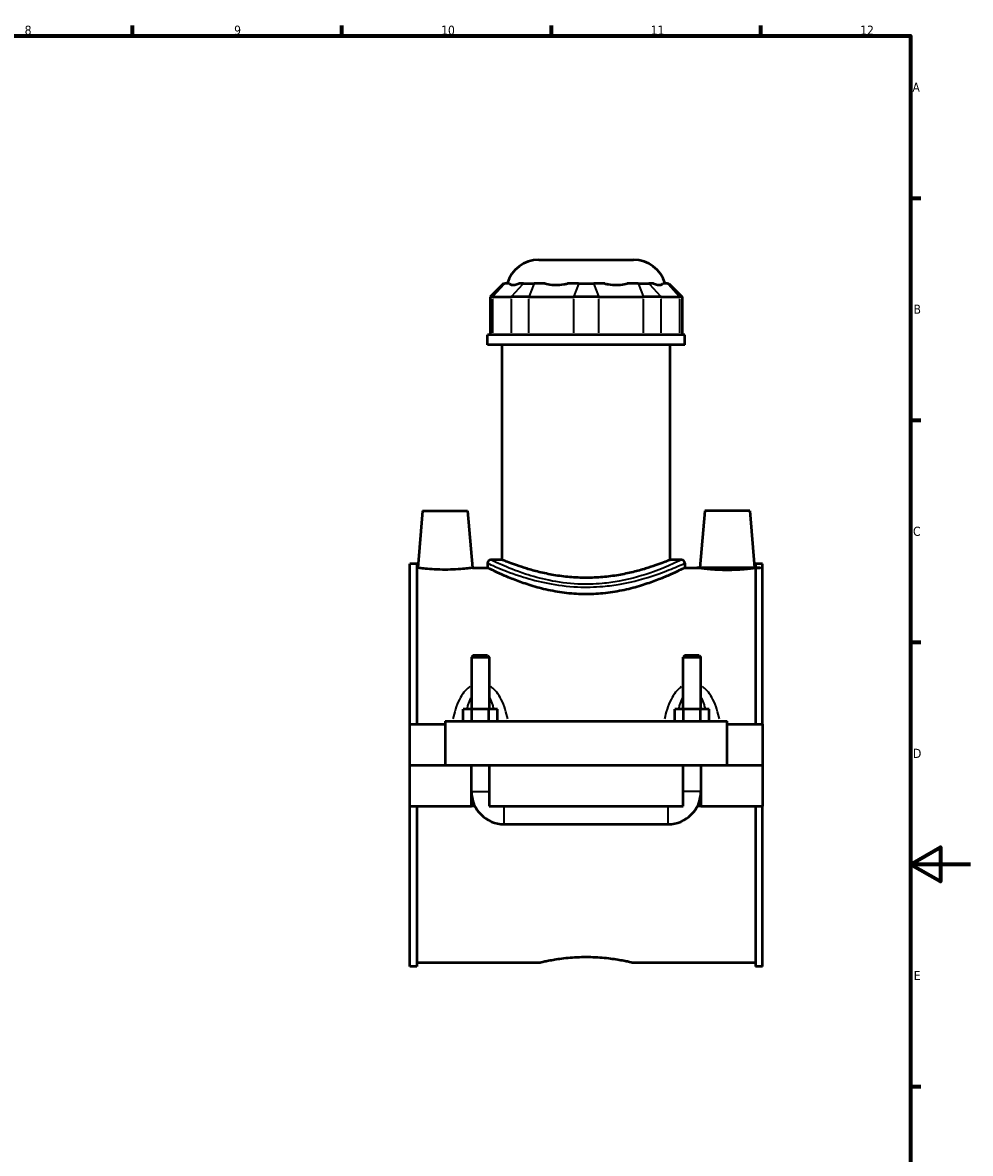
# Model space of a CAD drawing. Header units: millimetres. Extents: x 0 to 898, y -421 to 962.
# Tile 6 of 6: x 524 to 841, y 200 to 578. Entities that reach past the tile are written whole.
import ezdxf

# ---------------------------------------------------------------- set-up
doc = ezdxf.new("R2010")
doc.units = ezdxf.units.MM
for name, color, linetype, lineweight in [('Border (ANSI)', 7, 'Continuous', 70), ('Visible (ANSI)', 7, 'Continuous', 50), ('Visible Narrow (ANSI)', 7, 'Continuous', 35)]:
    doc.layers.add(name, color=color, linetype=linetype, lineweight=lineweight)
doc.styles.add('Note Text (ANSI)', font='tahoma.ttf')

# ---------------------------------------------------------------- blocks, each defined once
blk = doc.blocks.new('Borders Default Border')
at = {"layer": 'Border (ANSI)'}
for p, q in [((560.6666564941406, 574.0000152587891), (560.6666564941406, 577.4480056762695)), ((630.7500076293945, 574.0000152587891), (630.7500076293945, 577.4480056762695)), ((700.8333587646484, 574.0000152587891), (700.8333587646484, 577.4480056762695)), ((770.9166717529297, 574.0000152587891), (770.9166717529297, 577.4480056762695)), ((820.9999847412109, 519.7499847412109), (824.4480133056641, 519.7499847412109)), ((820.9999847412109, 445.4999923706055), (824.4480133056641, 445.4999923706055)), ((820.9999847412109, 371.25), (824.4480133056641, 371.25)), ((820.9999847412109, 222.7499961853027), (824.4480133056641, 222.7499961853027))]:
    blk.add_line(p, q, dxfattribs=at)
at = {"layer": 'Border (ANSI)', "flags": 128}
for points in [[(20, 20), (20, 574.0000152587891), (820.9999847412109, 574.0000152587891), (820.9999847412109, 20), (20, 20)], [(840.9999847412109, 297.0000076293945), (820.9999847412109, 297.0000076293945), (830.9999847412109, 302.773494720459), (830.9999847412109, 291.2265014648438), (820.9999847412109, 297.0000076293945)]]:
    blk.add_lwpolyline(points, dxfattribs=at)
at = {"layer": 'Border (ANSI)', "color": 230, "true_color": 0xff0080, "char_height": 3.048000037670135, "attachment_point": 7, "style": 'Note Text (ANSI)'}
for s, insert in [('8', (524.6301253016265, 574.3308395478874)), ('9', (594.7012666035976, 574.3407196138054)), ('10', (663.9604136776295, 574.3357795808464)), ('11', (734.0437470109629, 574.4)), ('12', (804.1270803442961, 574.4)), ('A', (821.6274943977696, 555.3509999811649)), ('B', (821.9937927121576, 481.1009999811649)), ('C', (821.7996391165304, 406.7966596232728)), ('D', (821.807306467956, 332.600999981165)), ('E', (822.0530731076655, 258.350999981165))]:
    blk.add_mtext(s, dxfattribs=dict(at, insert=insert))

msp = doc.modelspace()

# ---------------------------------------------------------------- linework, layer by layer
at = {"layer": 'Visible (ANSI)'}
for p, q in [((696.6410621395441, 499.1673716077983), (728.2864314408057, 499.1673716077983)), ((684.7700609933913, 491.1873716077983), (680.3700609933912, 486.7873716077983)), ((684.7700609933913, 491.1873716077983), (685.272456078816, 491.1873716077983)), ((686.8129879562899, 491.1873716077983), (685.272456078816, 491.1873716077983)), ((691.4506536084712, 491.1873716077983), (689.9101217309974, 491.1873716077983)), ((691.4506536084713, 491.1873716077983), (695.0225478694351, 491.1873716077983)), ((698.7417208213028, 491.1873716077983), (695.0225478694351, 491.1873716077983)), ((709.9380361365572, 491.1873716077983), (706.2188631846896, 491.1873716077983)), ((709.9380361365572, 491.1873716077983), (714.9894574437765, 491.1873716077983)), ((718.7086303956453, 491.1873716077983), (714.9894574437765, 491.1873716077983)), ((729.9049457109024, 491.1873716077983), (726.1857727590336, 491.1873716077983)), ((729.9049457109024, 491.1873716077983), (733.4768399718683, 491.1873716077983)), ((735.0173718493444, 491.1873716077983), (733.4768399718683, 491.1873716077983)), ((739.6550375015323, 491.1873716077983), (738.1145056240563, 491.1873716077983)), ((739.6550375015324, 491.1873716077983), (740.1574325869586, 491.1873716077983)), ((740.1574325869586, 491.1873716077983), (744.5574325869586, 486.7873716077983)), ((681.2073861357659, 486.7873716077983), (680.3700609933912, 486.7873716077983)), ((680.3700609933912, 486.7873716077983), (680.3700609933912, 474.0873716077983)), ((681.2073861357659, 486.7873716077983), (687.3855836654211, 486.7873716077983)), ((693.3387407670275, 486.7873716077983), (687.3855836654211, 486.7873716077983)), ((693.3387407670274, 486.7873716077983), (708.2542290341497, 486.7873716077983)), ((716.6732645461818, 486.7873716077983), (708.2542290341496, 486.7873716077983)), ((716.6732645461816, 486.7873716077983), (731.5887528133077, 486.7873716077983)), ((737.5419099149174, 486.7873716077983), (731.5887528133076, 486.7873716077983)), ((737.5419099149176, 486.7873716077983), (743.7201074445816, 486.7873716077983)), ((744.5574325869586, 486.7873716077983), (743.7201074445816, 486.7873716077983)), ((744.5574325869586, 486.7873716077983), (744.5574325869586, 474.0873716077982)), ((745.4637467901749, 474.0873716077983), (679.4637467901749, 474.0873716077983)), ((679.4637467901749, 470.6673716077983), (679.4637467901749, 474.0873716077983)), ((745.4637467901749, 470.6673716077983), (745.4637467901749, 474.0873716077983)), ((745.4637467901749, 470.6673716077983), (679.4637467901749, 470.6673716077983)), ((684.413746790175, 398.8073716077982), (684.413746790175, 470.6673716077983)), ((740.513746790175, 398.8073716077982), (740.513746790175, 470.6673716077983)), ((657.763746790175, 415.1673716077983), (656.1014621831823, 396.1673716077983)), ((657.763746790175, 415.1673716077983), (672.763746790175, 415.1673716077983)), ((672.763746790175, 415.1673716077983), (674.4260313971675, 396.1673716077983)), ((752.1637467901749, 415.1673716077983), (750.5014621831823, 396.1673716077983)), ((767.1637467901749, 415.1673716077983), (752.1637467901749, 415.1673716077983)), ((767.1637467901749, 415.1673716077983), (768.8260313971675, 396.1673716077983)), ((653.4637467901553, 343.9173716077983), (653.4637467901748, 397.4873716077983)), ((655.8237467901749, 397.4873716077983), (653.4637467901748, 397.4873716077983)), ((655.8237467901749, 397.4873716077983), (655.8237467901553, 343.9173716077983)), ((679.4637467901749, 397.7073716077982), (679.4637467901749, 396.1673716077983)), ((684.413746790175, 398.8073716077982), (680.563746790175, 398.8073716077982)), ((744.3637467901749, 398.8073716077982), (740.5137467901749, 398.8073716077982)), ((745.4637467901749, 397.7073716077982), (745.4637467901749, 396.1673716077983)), ((769.1037467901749, 397.4873716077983), (769.1037467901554, 343.9173716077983)), ((771.463746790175, 397.4873716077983), (769.1037467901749, 397.4873716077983)), ((771.4637467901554, 343.9173716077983), (771.463746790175, 397.4873716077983)), ((655.8237467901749, 396.1673716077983), (656.1014621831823, 396.1673716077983)), ((674.4260313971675, 396.1673716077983), (679.4637467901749, 396.1673716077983)), ((745.4637467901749, 396.1673716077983), (750.5014621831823, 396.1673716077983)), ((768.8260313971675, 396.1673716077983), (769.1037467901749, 396.1673716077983)), ((674.6637467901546, 366.884038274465), (674.0637467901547, 366.2840382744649)), ((679.4637467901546, 366.884038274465), (674.6637467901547, 366.884038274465)), ((679.4637467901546, 366.884038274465), (680.0637467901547, 366.2840382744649)), ((745.4637467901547, 366.884038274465), (744.8637467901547, 366.2840382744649)), ((750.2637467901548, 366.884038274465), (745.4637467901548, 366.884038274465)), ((750.2637467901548, 366.884038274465), (750.8637467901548, 366.2840382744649)), ((674.0637467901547, 366.2840382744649), (680.0637467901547, 366.2840382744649)), ((674.0637467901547, 366.2840382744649), (674.0637467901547, 348.9173716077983)), ((680.0637467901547, 366.2840382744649), (680.0637467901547, 348.9173716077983)), ((744.8637467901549, 366.2840382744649), (750.8637467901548, 366.2840382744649)), ((744.8637467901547, 348.9173716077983), (744.8637467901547, 366.2840382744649)), ((750.8637467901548, 348.9173716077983), (750.8637467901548, 366.2840382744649)), ((674.1769954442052, 348.9173716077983), (671.2902440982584, 348.9173716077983)), ((671.2902440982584, 344.9173716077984), (671.2902440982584, 348.9173716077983)), ((679.9504981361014, 348.9173716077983), (674.1769954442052, 348.9173716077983)), ((674.1769954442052, 344.9173716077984), (674.1769954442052, 348.9173716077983)), ((682.837249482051, 348.9173716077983), (679.9504981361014, 348.9173716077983)), ((679.9504981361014, 344.9173716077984), (679.9504981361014, 348.9173716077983)), ((682.837249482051, 344.9173716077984), (682.837249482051, 348.9173716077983)), ((742.0902440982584, 344.9173716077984), (742.0902440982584, 348.9173716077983)), ((744.9769954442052, 348.9173716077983), (742.0902440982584, 348.9173716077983)), ((750.7504981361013, 348.9173716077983), (744.9769954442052, 348.9173716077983)), ((744.9769954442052, 344.9173716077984), (744.9769954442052, 348.9173716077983)), ((753.6372494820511, 348.9173716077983), (750.7504981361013, 348.9173716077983)), ((750.7504981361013, 344.9173716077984), (750.7504981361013, 348.9173716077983)), ((753.6372494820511, 344.9173716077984), (753.6372494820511, 348.9173716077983)), ((665.2637467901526, 344.9173716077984), (665.2637467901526, 330.2173716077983)), ((665.2637467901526, 344.9173716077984), (759.6637467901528, 344.9173716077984)), ((759.6637467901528, 330.2173716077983), (759.6637467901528, 344.9173716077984)), ((653.463746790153, 343.9173716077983), (665.2637467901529, 343.9173716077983)), ((653.463746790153, 330.2173716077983), (653.463746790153, 343.9173716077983)), ((759.663746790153, 343.9173716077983), (771.463746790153, 343.9173716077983)), ((771.463746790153, 343.9173716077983), (771.463746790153, 330.2173716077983)), ((653.463746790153, 330.2173716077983), (665.2637467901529, 330.2173716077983)), ((653.463746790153, 316.4173716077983), (653.463746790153, 330.1173716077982)), ((674.063746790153, 330.1173716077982), (653.463746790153, 330.1173716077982)), ((665.2637467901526, 330.2173716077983), (759.6637467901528, 330.2173716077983)), ((674.0637467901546, 330.2173716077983), (674.0637467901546, 330.1173716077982)), ((674.063746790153, 316.4173716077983), (674.063746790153, 330.1173716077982)), ((680.0637467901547, 330.2173716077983), (680.0637467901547, 330.1173716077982)), ((680.0637467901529, 330.1173716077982), (680.0637467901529, 316.4173716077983)), ((744.863746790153, 330.1173716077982), (680.0637467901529, 330.1173716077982)), ((744.8637467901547, 330.1173716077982), (744.8637467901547, 330.2173716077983)), ((744.863746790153, 316.4173716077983), (744.863746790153, 330.1173716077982)), ((750.8637467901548, 330.1173716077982), (750.8637467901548, 330.2173716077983)), ((750.863746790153, 330.1173716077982), (750.863746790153, 316.4173716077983)), ((771.463746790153, 330.1173716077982), (750.863746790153, 330.1173716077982)), ((759.663746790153, 330.2173716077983), (771.463746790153, 330.2173716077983)), ((771.463746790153, 330.1173716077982), (771.463746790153, 316.4173716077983)), ((653.4637467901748, 262.8473716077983), (653.4637467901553, 316.4173716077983)), ((653.463746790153, 316.4173716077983), (674.063746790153, 316.4173716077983)), ((655.8237467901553, 316.4173716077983), (655.8237467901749, 262.8473716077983)), ((675.2657878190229, 316.4173716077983), (674.0637467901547, 316.4173716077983)), ((680.0637467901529, 316.4173716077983), (744.863746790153, 316.4173716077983)), ((750.8637467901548, 316.4173716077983), (749.6617057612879, 316.4173716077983)), ((750.863746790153, 316.4173716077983), (771.463746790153, 316.4173716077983)), ((769.1037467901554, 316.4173716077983), (769.1037467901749, 262.8473716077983)), ((771.463746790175, 262.8473716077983), (771.4637467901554, 316.4173716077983)), ((685.0637467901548, 310.4173716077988), (739.8637467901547, 310.4173716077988)), ((655.8237467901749, 262.8473716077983), (653.4637467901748, 262.8473716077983)), ((655.8237467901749, 264.1673716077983), (696.783746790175, 264.1673716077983)), ((728.1437467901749, 264.1673716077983), (769.1037467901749, 264.1673716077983)), ((771.463746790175, 262.8473716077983), (769.1037467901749, 262.8473716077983))]:
    msp.add_line(p, q, dxfattribs=at)
for centre, radius, start, end in [((696.6410621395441, 488.1673716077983), 11, 90, 164.0650719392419), ((728.2864314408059, 488.1673716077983), 11, 15.93492806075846, 90), ((680.563746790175, 397.7073716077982), 1.1, 90, 180), ((744.3637467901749, 397.7073716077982), 1.1, 0, 90), ((685.0637467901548, 321.4173716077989), 11.00000000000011, 180, 270), ((739.8637467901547, 321.4173716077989), 11.00000000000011, 270, 0)]:
    msp.add_arc(centre, radius, start, end, dxfattribs=at)
for points, knots in [([(686.8129879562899, 491.1873716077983), (686.8794689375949, 491.1073139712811), (686.9595682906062, 491.0380165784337), (687.2910337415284, 490.8311964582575), (687.61537719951, 490.7634459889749), (687.9698986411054, 490.7634459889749), (688.324420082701, 490.7634459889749), (688.773950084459, 490.8311964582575), (689.487569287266, 491.0380165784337), (689.6957135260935, 491.1073139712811), (689.9101217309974, 491.1873716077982)], [4.458705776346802, 4.458705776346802, 4.458705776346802, 4.458705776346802, 4.565979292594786, 4.565979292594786, 4.843902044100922, 4.843902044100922, 4.843902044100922, 5.121824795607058, 5.121824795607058, 5.229098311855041, 5.229098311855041, 5.229098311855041, 5.229098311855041]), ([(698.7417208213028, 491.1873716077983), (699.0501473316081, 491.1073139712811), (699.3715691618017, 491.0380165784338), (700.5539513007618, 490.8311964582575), (701.4621722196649, 490.7634459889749), (702.3180626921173, 490.7634459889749), (703.1739531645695, 490.7634459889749), (704.1340280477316, 490.8311964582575), (705.4747034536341, 491.0380165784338), (705.8491632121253, 491.1073139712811), (706.2188631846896, 491.1873716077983)], [4.458705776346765, 4.458705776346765, 4.458705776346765, 4.458705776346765, 4.565979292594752, 4.565979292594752, 4.84390204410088, 4.84390204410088, 4.84390204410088, 5.121824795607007, 5.121824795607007, 5.229098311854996, 5.229098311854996, 5.229098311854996, 5.229098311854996]), ([(718.7086303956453, 491.1873716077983), (719.0783303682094, 491.1073139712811), (719.4527901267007, 491.0380165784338), (720.7934655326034, 490.8311964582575), (721.7535404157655, 490.7634459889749), (722.6094308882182, 490.7634459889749), (723.4653213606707, 490.7634459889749), (724.3735422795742, 490.8311964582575), (725.5559244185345, 491.0380165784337), (725.8773462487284, 491.1073139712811), (726.1857727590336, 491.1873716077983)], [4.458705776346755, 4.458705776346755, 4.458705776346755, 4.458705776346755, 4.565979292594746, 4.565979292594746, 4.843902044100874, 4.843902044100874, 4.843902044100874, 5.121824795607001, 5.121824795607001, 5.229098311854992, 5.229098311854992, 5.229098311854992, 5.229098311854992]), ([(735.0173718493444, 491.1873716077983), (735.2317800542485, 491.1073139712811), (735.4399242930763, 491.0380165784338), (736.1535434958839, 490.8311964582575), (736.6030734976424, 490.7634459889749), (736.9575949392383, 490.7634459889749), (737.3121163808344, 490.7634459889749), (737.6364598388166, 490.8311964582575), (737.9679252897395, 491.0380165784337), (738.0480246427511, 491.1073139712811), (738.1145056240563, 491.1873716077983)], [4.458705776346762, 4.458705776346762, 4.458705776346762, 4.458705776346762, 4.565979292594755, 4.565979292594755, 4.843902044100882, 4.843902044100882, 4.843902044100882, 5.121824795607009, 5.121824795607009, 5.229098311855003, 5.229098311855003, 5.229098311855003, 5.229098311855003]), ([(740.513746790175, 398.8073716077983), (740.5137467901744, 398.8073716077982), (740.341005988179, 398.7361691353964), (739.6208527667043, 398.4465545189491), (739.073658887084, 398.2283221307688), (737.6356826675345, 397.6790886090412), (736.7437570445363, 397.3480279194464), (734.6915188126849, 396.6338709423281), (733.5310476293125, 396.2513831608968), (731.0637659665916, 395.5066634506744), (729.6691416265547, 395.1173196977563), (726.6271634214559, 394.3785273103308), (724.9797766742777, 394.0298152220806), (721.5319036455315, 393.4444793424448), (719.7282751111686, 393.2080730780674), (716.0866958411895, 392.8928244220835), (714.2486634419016, 392.8143755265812), (710.6788301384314, 392.8143755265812), (708.8407977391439, 392.8928244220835), (705.1992184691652, 393.2080730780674), (703.3955899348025, 393.4444793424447), (699.9477169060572, 394.0298152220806), (698.3003301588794, 394.3785273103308), (695.2583519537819, 395.1173196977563), (693.8637276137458, 395.5066634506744), (691.3964459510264, 396.2513831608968), (690.2359747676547, 396.6338709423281), (688.1837365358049, 397.3480279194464), (687.2918109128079, 397.6790886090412), (685.8538346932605, 398.2283221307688), (685.3066408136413, 398.4465545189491), (684.5864875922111, 398.7361691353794), (684.4137467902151, 398.8073716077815), (684.4137467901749, 398.8073716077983)], [4.281421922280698, 4.281421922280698, 4.281421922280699, 4.281421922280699, 4.816302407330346, 4.816302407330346, 5.351182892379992, 5.351182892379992, 5.886063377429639, 5.886063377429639, 6.420943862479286, 6.420943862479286, 6.956418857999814, 6.956418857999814, 7.491893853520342, 7.491893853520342, 8.027368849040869, 8.027368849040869, 8.562843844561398, 8.562843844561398, 9.098318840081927, 9.098318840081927, 9.633793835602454, 9.633793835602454, 10.16926883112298, 10.16926883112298, 10.70474382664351, 10.70474382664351, 11.23962431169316, 11.23962431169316, 11.7745047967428, 11.7745047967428, 12.30938528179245, 12.30938528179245, 12.84426576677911, 12.84426576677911, 12.8442657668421, 12.8442657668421]), ([(674.4260313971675, 396.1673716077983), (674.4260313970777, 396.1673716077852), (674.1972249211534, 396.1339786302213), (673.2666839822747, 396.0129408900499), (672.5649973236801, 395.9269690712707), (670.9428265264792, 395.7646693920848), (669.9130532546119, 395.677731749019), (667.6518170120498, 395.554646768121), (666.4201998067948, 395.5203519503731), (664.1054298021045, 395.5203519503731), (662.8719619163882, 395.5547597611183), (660.607913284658, 395.6781766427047), (659.5771774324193, 395.7653224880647), (657.9569843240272, 395.9276172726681), (657.2573227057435, 396.013379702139), (656.3295378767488, 396.1340884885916), (656.1014621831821, 396.1673716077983), (656.1014621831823, 396.1673716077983)], [1.386746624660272, 1.386746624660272, 1.386746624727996, 1.386746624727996, 1.73318403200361, 1.73318403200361, 2.079621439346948, 2.079621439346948, 2.426557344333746, 2.426557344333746, 2.773493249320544, 2.773493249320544, 3.120988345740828, 3.120988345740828, 3.468483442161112, 3.468483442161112, 3.814362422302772, 3.814362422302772, 4.160241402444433, 4.160241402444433, 4.160241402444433, 4.160241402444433]), ([(745.4637467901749, 396.1673716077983), (745.4637467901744, 396.1673716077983), (745.2578593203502, 396.0636220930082), (744.4040729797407, 395.6429124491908), (743.7564653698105, 395.3262077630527), (742.0602847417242, 394.5288101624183), (741.0103565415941, 394.0479438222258), (738.6005765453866, 393.0080626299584), (737.2405374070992, 392.4498441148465), (734.3520612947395, 391.3581027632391), (732.7185649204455, 390.7840433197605), (729.1536041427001, 389.6877426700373), (727.2220536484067, 389.1665327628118), (723.1722316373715, 388.2859182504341), (721.0500303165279, 387.9269502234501), (716.7543846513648, 387.4461131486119), (714.5807803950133, 387.3250482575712), (710.3467131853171, 387.3250482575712), (708.1731089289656, 387.4461131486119), (703.877463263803, 387.9269502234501), (701.7552619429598, 388.2859182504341), (697.7054399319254, 389.1665327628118), (695.7738894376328, 389.6877426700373), (692.2089286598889, 390.7840433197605), (690.5754322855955, 391.3581027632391), (687.6869561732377, 392.4498441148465), (686.3269170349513, 393.0080626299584), (683.9171370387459, 394.0479438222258), (682.8672088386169, 394.5288101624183), (681.1710282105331, 395.3262077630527), (680.5234206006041, 395.6429124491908), (679.6696342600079, 396.0636220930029), (679.4637467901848, 396.1673716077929), (679.4637467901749, 396.1673716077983)], [5.073955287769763, 5.073955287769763, 5.073955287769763, 5.073955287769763, 5.707334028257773, 5.707334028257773, 6.340712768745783, 6.340712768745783, 6.974091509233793, 6.974091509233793, 7.607470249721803, 7.607470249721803, 8.242580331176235, 8.242580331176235, 8.877690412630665, 8.877690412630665, 9.512800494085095, 9.512800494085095, 10.14791057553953, 10.14791057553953, 10.78302065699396, 10.78302065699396, 11.41813073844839, 11.41813073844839, 12.05324081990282, 12.05324081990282, 12.68835090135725, 12.68835090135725, 13.32172964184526, 13.32172964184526, 13.95510838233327, 13.95510838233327, 14.58848712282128, 14.58848712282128, 15.2218658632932, 15.2218658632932, 15.22186586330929, 15.22186586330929]), ([(768.8260313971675, 396.1673716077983), (768.8260313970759, 396.1673716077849), (768.5979557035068, 396.1340884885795), (767.6701708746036, 396.013379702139), (766.9705092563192, 395.9276172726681), (765.3503161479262, 395.7653224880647), (764.319580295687, 395.6781766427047), (762.0555316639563, 395.5547597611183), (760.8220637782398, 395.5203519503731), (759.6637467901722, 395.5203519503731), (758.5072937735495, 395.5203519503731), (757.2756765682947, 395.554646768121), (755.0144403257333, 395.677731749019), (753.9846670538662, 395.7646693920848), (752.3624962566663, 395.9269690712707), (751.6608095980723, 396.0129408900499), (750.730268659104, 396.1339786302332), (750.5014621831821, 396.1673716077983), (750.5014621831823, 396.1673716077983)], [4.160241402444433, 4.160241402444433, 4.160241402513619, 4.160241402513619, 4.506120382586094, 4.506120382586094, 4.851999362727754, 4.851999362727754, 5.199494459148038, 5.199494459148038, 5.546989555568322, 5.546989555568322, 5.546989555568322, 5.89392546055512, 5.89392546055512, 6.240861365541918, 6.240861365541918, 6.587298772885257, 6.587298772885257, 6.933736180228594, 6.933736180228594, 6.933736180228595, 6.933736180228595]), ([(696.783746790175, 264.1673716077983), (696.783746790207, 264.167371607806), (696.8787179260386, 264.1901546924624), (697.277399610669, 264.2831916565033), (697.581012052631, 264.3533862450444), (698.3823016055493, 264.5299434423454), (698.8806154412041, 264.6362988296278), (700.0306265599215, 264.8649786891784), (700.6824036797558, 264.987082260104), (702.070299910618, 265.2235981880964), (702.8544688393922, 265.3463926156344), (704.5631141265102, 265.5775806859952), (705.4875663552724, 265.6857372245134), (707.4179860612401, 265.8659423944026), (708.4255633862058, 265.9379546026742), (710.4541590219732, 266.0335308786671), (711.4752005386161, 266.057016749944), (713.4522930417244, 266.057016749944), (714.4733345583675, 266.0335308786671), (716.501930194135, 265.9379546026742), (717.5095075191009, 265.8659423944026), (719.439927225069, 265.6857372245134), (720.3643794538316, 265.5775806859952), (722.0730247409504, 265.3463926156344), (722.8571936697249, 265.2235981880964), (724.2450899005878, 264.987082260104), (724.8968670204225, 264.8649786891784), (726.0468781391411, 264.6362988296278), (726.5451919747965, 264.5299434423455), (727.3464815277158, 264.3533862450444), (727.6500939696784, 264.2831916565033), (728.0487756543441, 264.1901546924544), (728.1437467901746, 264.1673716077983), (728.1437467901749, 264.1673716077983)], [2.372376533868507, 2.372376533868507, 2.372376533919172, 2.372376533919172, 2.668906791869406, 2.668906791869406, 2.965437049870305, 2.965437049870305, 3.261967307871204, 3.261967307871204, 3.558497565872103, 3.558497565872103, 3.85506144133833, 3.85506144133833, 4.151625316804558, 4.151625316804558, 4.448189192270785, 4.448189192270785, 4.744753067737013, 4.744753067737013, 5.04131694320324, 5.04131694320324, 5.337880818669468, 5.337880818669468, 5.634444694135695, 5.634444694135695, 5.931008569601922, 5.931008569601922, 6.227538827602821, 6.227538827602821, 6.52406908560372, 6.52406908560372, 6.82059934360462, 6.82059934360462, 7.117129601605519, 7.117129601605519, 7.117129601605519, 7.117129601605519])]:
    msp.add_open_spline(points, degree=3, knots=knots, dxfattribs=at)
at = {"layer": 'Visible Narrow (ANSI)'}
for p, q in [((685.0692025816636, 490.9673716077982), (681.4106396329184, 487.0073716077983)), ((687.5888371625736, 487.0073716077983), (691.2474001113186, 490.9673716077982)), ((694.9383575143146, 490.9673716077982), (693.4229311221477, 487.0073716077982)), ((709.8538457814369, 490.9673716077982), (708.33841938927, 487.0073716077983)), ((715.0736477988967, 490.9673716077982), (716.5890741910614, 487.0073716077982)), ((729.9891360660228, 490.9673716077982), (731.5045624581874, 487.0073716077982)), ((733.6800934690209, 490.9673716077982), (737.338656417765, 487.0073716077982)), ((739.8582909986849, 490.9673716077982), (743.516853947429, 487.0073716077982)), ((681.2073861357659, 474.7223716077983), (681.2073861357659, 486.1523716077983)), ((687.3855836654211, 486.1523716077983), (687.3855836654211, 474.7223716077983)), ((693.3387407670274, 474.7223716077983), (693.3387407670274, 486.1523716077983)), ((708.2542290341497, 486.1523716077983), (708.2542290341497, 474.7223716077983)), ((716.6732645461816, 474.7223716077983), (716.6732645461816, 486.1523716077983)), ((731.5887528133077, 486.1523716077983), (731.5887528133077, 474.7223716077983)), ((737.5419099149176, 474.7223716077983), (737.5419099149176, 486.1523716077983)), ((743.7201074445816, 486.1523716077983), (743.7201074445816, 474.7223716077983)), ((674.1006817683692, 321.4173716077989), (680.02681181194, 321.4173716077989)), ((750.82681181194, 321.4173716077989), (744.9006817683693, 321.4173716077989)), ((685.0637467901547, 310.4543065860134), (685.0637467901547, 316.3804366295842)), ((739.8637467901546, 310.4543065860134), (739.8637467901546, 316.3804366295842))]:
    msp.add_line(p, q, dxfattribs=at)
for points, knots in [([(679.8819950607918, 397.5173436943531), (679.9301014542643, 397.4956026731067), (679.9823110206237, 397.4720443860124), (680.6468921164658, 397.1727477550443), (681.7335691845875, 396.6863532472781), (685.2810345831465, 395.2157285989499), (688.0976169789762, 394.1147559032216), (693.9132643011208, 392.3013692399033), (696.645460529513, 391.5684978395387), (702.7433070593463, 390.3622823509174), (706.1443270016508, 389.9179915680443), (712.4179348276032, 389.6376160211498), (715.2618562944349, 389.7010824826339), (720.032152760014, 390.1160708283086), (721.9950239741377, 390.3812716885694), (728.3666925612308, 391.5041391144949), (732.4133748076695, 392.6722142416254), (738.4047854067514, 394.7203513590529), (740.6161047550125, 395.6090595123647), (743.5926367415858, 396.8619288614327), (744.5425880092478, 397.2890506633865), (745.045246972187, 397.517027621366)], [-24.81953339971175, -24.81953339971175, -24.81953339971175, -24.81953339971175, -24.73177822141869, -24.73177822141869, -23.78341018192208, -23.78341018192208, -22.48082196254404, -22.48082196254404, -21.54173991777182, -21.54173991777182, -20.53552809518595, -20.53552809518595, -19.72211645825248, -19.72211645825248, -19.13307054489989, -19.13307054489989, -17.73341925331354, -17.73341925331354, -16.61720984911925, -16.61720984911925, -15.7021417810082, -15.7021417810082, -15.7021417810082, -15.7021417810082]), ([(743.9591969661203, 398.6139275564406), (743.473293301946, 398.3822376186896), (742.5550070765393, 397.9481594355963), (739.6776928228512, 396.6748850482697), (737.5400841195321, 395.7717028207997), (731.7483872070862, 393.6902084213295), (727.8365943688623, 392.5031092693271), (721.6773147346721, 391.3619541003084), (719.7798725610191, 391.0924340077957), (715.1685859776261, 390.6706868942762), (712.419461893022, 390.6061867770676), (706.3549743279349, 390.8911287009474), (703.0673217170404, 391.3426554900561), (697.1727367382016, 392.5685161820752), (694.5316137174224, 393.3133235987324), (688.9098213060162, 395.1562442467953), (686.1871249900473, 396.2751480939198), (682.7579084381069, 397.7697242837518), (681.7074539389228, 398.264040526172), (681.0650255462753, 398.5682116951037), (681.0145562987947, 398.5921536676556), (680.9680534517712, 398.6142487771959)], [15.7021417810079, 15.7021417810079, 15.7021417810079, 15.7021417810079, 16.61720984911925, 16.61720984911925, 17.73341925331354, 17.73341925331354, 19.13307054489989, 19.13307054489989, 19.72211645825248, 19.72211645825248, 20.53552809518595, 20.53552809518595, 21.54173991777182, 21.54173991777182, 22.48082196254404, 22.48082196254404, 23.78341018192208, 23.78341018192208, 24.73177822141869, 24.73177822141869, 24.81953339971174, 24.81953339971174, 24.81953339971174, 24.81953339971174]), ([(673.4988291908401, 356.4440263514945), (673.2741929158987, 356.2830296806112), (673.0579166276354, 356.1098441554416), (672.3882144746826, 355.5193962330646), (671.9681917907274, 355.0631813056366), (670.9997199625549, 353.8297464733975), (670.500317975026, 353.0112048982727), (669.5331943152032, 351.1035794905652), (669.0971580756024, 349.9944328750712), (668.3862248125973, 347.7992778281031), (668.1017334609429, 346.7167996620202), (667.8596937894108, 345.6163835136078)], [-1.825521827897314, -1.825521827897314, -1.825521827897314, -1.825521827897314, -1.742657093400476, -1.742657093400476, -1.558186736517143, -1.558186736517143, -1.276034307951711, -1.276034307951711, -0.9307985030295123, -0.9307985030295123, -0.6111117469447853, -0.6111117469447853, -0.6111117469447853, -0.6111117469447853]), ([(686.2677997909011, 345.6163835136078), (686.0257601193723, 346.7167996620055), (685.7412687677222, 347.7992778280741), (685.0303355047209, 349.9944328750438), (684.594299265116, 351.1035794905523), (683.6271756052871, 353.0112048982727), (683.1277736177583, 353.8297464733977), (682.1593017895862, 355.0631813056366), (681.7392791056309, 355.5193962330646), (681.0695769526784, 356.1098441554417), (680.8533006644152, 356.2830296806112), (680.6286643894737, 356.4440263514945)], [-3.806259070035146, -3.806259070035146, -3.806259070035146, -3.806259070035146, -3.486572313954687, -3.486572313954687, -3.141336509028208, -3.141336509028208, -2.859184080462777, -2.859184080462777, -2.674713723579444, -2.674713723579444, -2.591848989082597, -2.591848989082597, -2.591848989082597, -2.591848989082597]), ([(744.2988291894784, 356.4440263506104), (744.0741931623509, 356.2830298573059), (743.8579171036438, 356.1098445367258), (743.188215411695, 355.5193971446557), (742.7681929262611, 355.0631825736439), (741.7997213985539, 353.8297485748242), (741.3003194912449, 353.0112074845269), (740.3331958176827, 351.1035829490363), (739.8971595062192, 349.9944366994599), (739.1862255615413, 347.7992806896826), (738.9017337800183, 346.7168011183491), (738.6596937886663, 345.616383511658)], [-1.825521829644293, -1.825521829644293, -1.825521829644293, -1.825521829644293, -1.742657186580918, -1.742657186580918, -1.558186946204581, -1.558186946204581, -1.276034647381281, -1.276034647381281, -0.9307989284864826, -0.9307989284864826, -0.6111117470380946, -0.6111117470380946, -0.6111117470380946, -0.6111117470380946]), ([(757.0677997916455, 345.616383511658), (756.8257598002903, 346.7168011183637), (756.541268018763, 347.7992806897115), (755.8303340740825, 349.9944366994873), (755.3942977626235, 351.1035829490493), (754.4271740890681, 353.0112074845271), (753.9277721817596, 353.8297485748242), (752.9593006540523, 355.063182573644), (752.5392781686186, 355.5193971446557), (751.8695764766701, 356.1098445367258), (751.653300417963, 356.2830298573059), (751.4286643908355, 356.4440263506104)], [-3.806259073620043, -3.806259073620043, -3.806259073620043, -3.806259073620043, -3.486571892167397, -3.486571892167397, -3.141336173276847, -3.141336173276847, -2.859183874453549, -2.859183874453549, -2.674713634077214, -2.674713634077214, -2.591848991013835, -2.591848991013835, -2.591848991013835, -2.591848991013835]), ([(672.6805676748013, 349.1315266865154), (672.7874955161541, 349.5357749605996), (672.9023457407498, 349.9328901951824), (673.277153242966, 351.1075521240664), (673.5652697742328, 351.8578819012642), (673.9261360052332, 352.5881275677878), (673.9493859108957, 352.6343923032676), (673.9728718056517, 352.6803264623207)], [1.13673802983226, 1.13673802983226, 1.13673802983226, 1.13673802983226, 1.276034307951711, 1.276034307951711, 1.558186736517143, 1.558186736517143, 1.577409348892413, 1.577409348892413, 1.577409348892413, 1.577409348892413]), ([(680.1546217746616, 352.6803264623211), (680.1781076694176, 352.6343923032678), (680.2013575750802, 352.5881275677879), (680.5622238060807, 351.8578819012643), (680.8503403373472, 351.1075521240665), (681.2251478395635, 349.9328901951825), (681.3399980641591, 349.5357749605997), (681.4469259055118, 349.1315266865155)], [2.83996146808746, 2.83996146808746, 2.83996146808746, 2.83996146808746, 2.859184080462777, 2.859184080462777, 3.141336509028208, 3.141336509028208, 3.280632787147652, 3.280632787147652, 3.280632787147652, 3.280632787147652]), ([(743.4805676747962, 349.1315266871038), (743.5874957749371, 349.5357759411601), (743.7023462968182, 349.932892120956), (744.0771541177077, 351.1075544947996), (744.3652706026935, 351.8578838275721), (744.7261365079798, 352.58812856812), (744.7493861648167, 352.6343927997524), (744.7728718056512, 352.6803264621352)], [1.136738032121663, 1.136738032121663, 1.136738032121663, 1.136738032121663, 1.276034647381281, 1.276034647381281, 1.558186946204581, 1.558186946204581, 1.577409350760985, 1.577409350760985, 1.577409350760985, 1.577409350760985]), ([(750.9546217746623, 352.6803264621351), (750.9781074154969, 352.6343927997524), (751.0013570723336, 352.58812856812), (751.3622229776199, 351.8578838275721), (751.6503394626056, 351.1075544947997), (752.0251472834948, 349.932892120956), (752.1399978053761, 349.5357759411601), (752.246925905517, 349.1315266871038)], [2.839961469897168, 2.839961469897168, 2.839961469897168, 2.839961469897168, 2.859183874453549, 2.859183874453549, 3.141336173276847, 3.141336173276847, 3.280632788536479, 3.280632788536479, 3.280632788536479, 3.280632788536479])]:
    msp.add_open_spline(points, degree=3, knots=knots, dxfattribs=at)

# ---------------------------------------------------------------- block references
msp.add_blockref('Borders Default Border', (0, 0))

doc.saveas('drawing.dxf')
